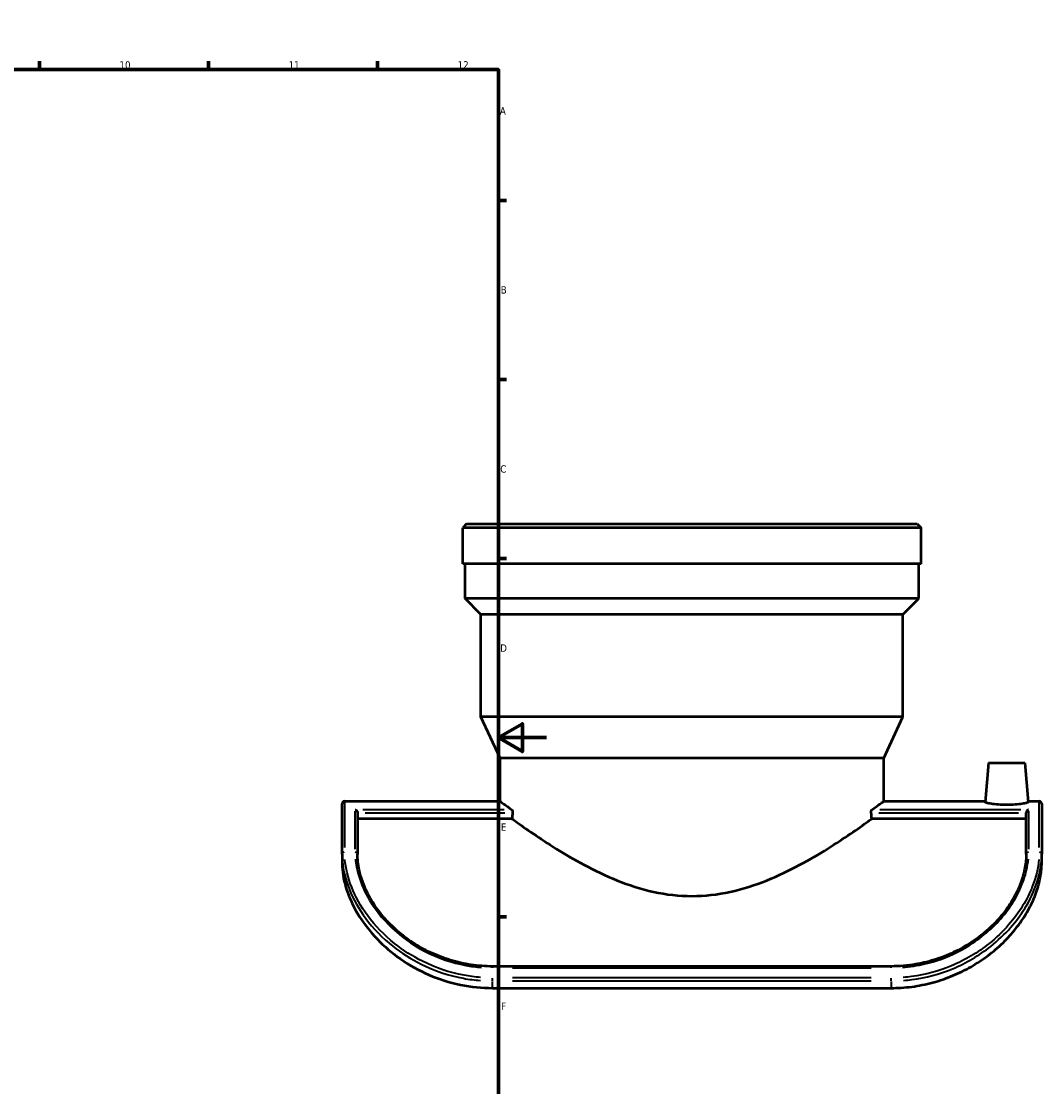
# Model space of a CAD drawing. Header units: millimetres. Extents: x -653 to 1046, y -501 to 815.
# Tile 8 of 8: x 623 to 1046, y 152 to 594. Entities that reach past the tile are written whole.
import ezdxf

# ---------------------------------------------------------------- set-up
doc = ezdxf.new("R2010")
doc.units = ezdxf.units.MM
for name, color, linetype, lineweight in [('Border (ANSI)', 7, 'Continuous', 70), ('Visible (ANSI)', 7, 'Continuous', 50), ('Visible Narrow (ANSI)', 7, 'Continuous', 35)]:
    doc.layers.add(name, color=color, linetype=linetype, lineweight=lineweight)
doc.styles.add('Note Text (ANSI)', font='tahoma.ttf')

# ---------------------------------------------------------------- blocks, each defined once
blk = doc.blocks.new('Borders Default Border')
at = {"layer": 'Border (ANSI)'}
for p, q in [((70.08, 574), (70.08, 577.45)), ((140.17, 574), (140.17, 577.45)), ((210.25, 574), (210.25, 577.45)), ((280.33, 574), (280.33, 577.45)), ((350.42, 574), (350.42, 577.45)), ((490.58, 574), (490.58, 577.45)), ((560.67, 574), (560.67, 577.45)), ((630.75, 574), (630.75, 577.45)), ((700.83, 574), (700.83, 577.45)), ((770.92, 574), (770.92, 577.45)), ((20, 519.75), (16.55, 519.75)), ((821, 519.75), (824.45, 519.75)), ((20, 445.5), (16.55, 445.5)), ((821, 445.5), (824.45, 445.5)), ((20, 371.25), (16.55, 371.25)), ((821, 371.25), (824.45, 371.25)), ((20, 222.75), (16.55, 222.75)), ((821, 222.75), (824.45, 222.75)), ((20, 148.5), (16.55, 148.5)), ((821, 148.5), (824.45, 148.5)), ((20, 74.25), (16.55, 74.25)), ((821, 74.25), (824.45, 74.25)), ((70.08, 20), (70.08, 16.55)), ((140.17, 20), (140.17, 16.55)), ((210.25, 20), (210.25, 16.55)), ((280.33, 20), (280.33, 16.55)), ((350.42, 20), (350.42, 16.55)), ((490.58, 20), (490.58, 16.55)), ((560.67, 20), (560.67, 16.55)), ((630.75, 20), (630.75, 16.55)), ((700.83, 20), (700.83, 16.55)), ((770.92, 20), (770.92, 16.55))]:
    blk.add_line(p, q, dxfattribs=at)
at = {"layer": 'Border (ANSI)', "flags": 128}
for points in [[(420.5, 594), (420.5, 574), (414.73, 584), (426.27, 584), (420.5, 574)], [(20, 20), (20, 574), (821, 574), (821, 20), (20, 20)], [(0, 297), (20, 297), (10, 302.77), (10, 291.23), (20, 297)], [(841, 297), (821, 297), (831, 302.77), (831, 291.23), (821, 297)], [(420.5, 0), (420.5, 20), (414.73, 10), (426.27, 10), (420.5, 20)]]:
    blk.add_lwpolyline(points, dxfattribs=at)
at = {"layer": 'Border (ANSI)', "attachment_point": 7, "style": 'Note Text (ANSI)'}
for s, insert, char_height in [('1', (34.35, 574.4), 3.05), ('2', (104.2, 574.4), 3.05), ('3', (174.26, 574.34), 3.05), ('4', (244.23, 574.4), 3.05), ('5', (314.48, 574.34), 3.05), ('6', (384.49, 574.34), 3.05), ('7', (454.6, 574.4), 3.05), ('8', (524.63, 574.33), 3.05), ('9', (594.7, 574.34), 3.05), ('10', (663.96, 574.34), 3.048), ('11', (734.04, 574.4), 3.048), ('12', (804.13, 574.4), 3.048), ('A', (16.78, 555.35), 3.05), ('A', (821.63, 555.35), 3.05), ('B', (17.15, 481.1), 3.05), ('B', (821.99, 481.1), 3.05), ('C', (16.95, 406.8), 3.05), ('C', (821.8, 406.8), 3.05), ('D', (16.96, 332.6), 3.05), ('D', (821.81, 332.6), 3.05), ('E', (17.21, 258.35), 3.05), ('E', (822.05, 258.35), 3.05), ('F', (17.29, 184.1), 3.05), ('F', (822.14, 184.1), 3.05), ('G', (16.81, 109.79), 3.05), ('G', (821.66, 109.79), 3.05), ('H', (16.97, 35.6), 3.05), ('H', (821.81, 35.6), 3.05), ('1', (34.35, 16.55), 3.05), ('2', (104.2, 16.55), 3.05), ('3', (174.26, 16.49), 3.05), ('4', (244.23, 16.55), 3.05), ('5', (314.48, 16.49), 3.05), ('6', (384.49, 16.49), 3.05), ('7', (454.6, 16.55), 3.05), ('8', (524.63, 16.48), 3.05), ('9', (594.7, 16.49), 3.05), ('10', (663.96, 16.49), 3.048), ('11', (734.04, 16.55), 3.048), ('12', (804.13, 16.55), 3.048)]:
    blk.add_mtext(s, dxfattribs=dict(at, insert=insert, char_height=char_height))

msp = doc.modelspace()

# ---------------------------------------------------------------- linework, layer by layer
at = {"layer": 'Visible (ANSI)'}
for p, q in [((807.836, 385.581), (806.236, 383.981)), ((807.836, 385.581), (994.636, 385.581)), ((994.636, 385.581), (996.236, 383.981)), ((806.236, 369.081), (806.236, 383.981)), ((996.236, 383.981), (806.236, 383.981)), ((996.236, 369.081), (996.236, 383.981)), ((996.236, 369.081), (806.236, 369.081)), ((807.186, 354.631), (807.186, 369.081)), ((995.286, 354.631), (995.286, 369.081)), ((995.286, 354.631), (807.186, 354.631)), ((813.736, 348.081), (807.186, 354.631)), ((988.736, 348.081), (995.286, 354.631)), ((988.736, 348.081), (813.736, 348.081)), ((813.736, 305.581), (813.736, 348.081)), ((988.736, 305.581), (988.736, 348.081)), ((988.736, 305.581), (813.736, 305.581)), ((821.736, 288.425), (813.736, 305.581)), ((980.736, 288.425), (988.736, 305.581)), ((980.736, 288.425), (821.736, 288.425)), ((821.736, 270.581), (821.736, 288.425)), ((980.736, 270.581), (980.736, 288.425)), ((1024.236, 286.581), (1022.805, 270.228)), ((1024.236, 286.581), (1039.236, 286.581)), ((1039.236, 286.581), (1040.666, 270.228)), ((756.236, 248.69), (756.236, 269.581)), ((757.236, 270.581), (821.736, 270.581)), ((980.736, 270.581), (1022.836, 270.581)), ((1040.636, 270.581), (1045.236, 270.581)), ((1046.236, 269.581), (1046.236, 248.69)), ((762.636, 265.867), (762.636, 248.69)), ((1039.836, 248.69), (1039.836, 265.867)), ((826.658, 263.355), (762.636, 263.355)), ((1039.836, 263.355), (975.814, 263.355)), ((756.236, 248.69), (756.236, 245.032)), ((1046.236, 245.032), (1046.236, 248.69)), ((983.836, 202.15), (818.636, 202.15)), ((818.636, 193.156), (983.836, 193.156))]:
    msp.add_line(p, q, dxfattribs=at)
for centre, start, end in [((757.236, 269.581), 90, 180), ((1045.236, 269.581), 0, 90)]:
    msp.add_arc(centre, 1, start, end, dxfattribs=at)
for start_param, end_param in [(4.3496419, 4.3586643), (1.924521, 1.9335434)]:
    msp.add_ellipse((901.236, 160.581), major_axis=(0, -296.698), ratio=0.2679492, start_param=start_param, end_param=end_param, dxfattribs=at)
for points, knots in [([(821.736, 270.581), (821.736, 270.581), (822.255, 270.203), (824.12, 268.868), (825.238, 268.072), (826.641, 267.089)], [37.8112872, 37.8112872, 37.8112872, 37.8112872, 39.3732312, 39.3732312, 40.5647069, 40.5647069, 40.5647069, 40.5647069]), ([(975.83, 267.089), (977.233, 268.072), (978.351, 268.868), (980.216, 270.203), (980.736, 270.581), (980.736, 270.581)], [9.8503427, 9.8503427, 9.8503427, 9.8503427, 11.0418184, 11.0418184, 12.6037624, 12.6037624, 12.6037624, 12.6037624]), ([(1040.666, 270.228), (1040.674, 270.137), (1040.457, 270.021), (1039.557, 269.773), (1038.873, 269.641), (1037.29, 269.418), (1036.284, 269.311), (1034.073, 269.165), (1032.868, 269.127), (1030.601, 269.127), (1029.392, 269.165), (1027.177, 269.312), (1026.169, 269.419), (1024.589, 269.643), (1023.909, 269.774), (1023.013, 270.022), (1022.797, 270.138), (1022.805, 270.228)], [1.3426663, 1.3426663, 1.3426663, 1.3426663, 1.6826811, 1.6826811, 2.0226959, 2.0226959, 2.3623322, 2.3623322, 2.7019684, 2.7019684, 3.042514, 3.042514, 3.3830597, 3.3830597, 3.7221667, 3.7221667, 4.0612737, 4.0612737, 4.0612737, 4.0612737]), ([(761.636, 267.089), (761.637, 267.089), (761.639, 267.089), (761.745, 267.061), (761.85, 267.018), (762.049, 266.904), (762.144, 266.833), (762.323, 266.659), (762.406, 266.554), (762.526, 266.344), (762.569, 266.246), (762.622, 266.052), (762.635, 265.96), (762.636, 265.869), (762.636, 265.868), (762.636, 265.867)], [-0.00063374, -0.00063374, -0.00063374, -0.00063374, 0, 0, 0.04453197, 0.04453197, 0.08696629, 0.08696629, 0.13036629, 0.13036629, 0.16287641, 0.16287641, 0.1912329, 0.1912329, 0.19156242, 0.19156242, 0.19156242, 0.19156242]), ([(826.641, 267.089), (826.658, 267.077), (826.675, 267.062), (826.738, 266.991), (826.781, 266.912), (826.847, 266.732), (826.875, 266.622), (826.913, 266.379), (826.922, 266.246), (826.922, 266.121), (826.922, 266.036), (826.918, 265.948), (826.909, 265.862)], [-0.12976784, -0.12976784, -0.12976784, -0.12976784, -0.11543347, -0.11543347, -0.07512182, -0.07512182, -0.03756091, -0.03756091, 0, 0, 0, 0.02540963, 0.02540963, 0.02540963, 0.02540963]), ([(975.562, 265.862), (975.554, 265.948), (975.549, 266.036), (975.549, 266.121), (975.549, 266.246), (975.559, 266.379), (975.597, 266.622), (975.625, 266.732), (975.691, 266.912), (975.734, 266.991), (975.796, 267.062), (975.813, 267.077), (975.83, 267.089)], [-0.02540963, -0.02540963, -0.02540963, -0.02540963, 0, 0, 0, 0.03756091, 0.03756091, 0.07512182, 0.07512182, 0.11543347, 0.11543347, 0.12976784, 0.12976784, 0.12976784, 0.12976784]), ([(1040.836, 267.089), (1040.834, 267.089), (1040.833, 267.089), (1040.727, 267.061), (1040.621, 267.018), (1040.422, 266.904), (1040.327, 266.833), (1040.149, 266.659), (1040.065, 266.554), (1039.945, 266.344), (1039.903, 266.246), (1039.849, 266.052), (1039.836, 265.96), (1039.836, 265.869), (1039.836, 265.868), (1039.836, 265.867)], [-0.45060324, -0.45060324, -0.45060324, -0.45060324, -0.44982781, -0.44982781, -0.39533991, -0.39533991, -0.34341862, -0.34341862, -0.29031576, -0.29031576, -0.25053741, -0.25053741, -0.2158413, -0.2158413, -0.21543811, -0.21543811, -0.21543811, -0.21543811]), ([(826.658, 263.355), (827.095, 263.038), (827.56, 262.701), (830.119, 260.861), (832.658, 259.065), (838.418, 255.145), (841.64, 253.022), (848.473, 248.77), (852.354, 246.472), (860.81, 241.958), (865.384, 239.742), (875.029, 235.867), (880.111, 234.209), (890.546, 231.918), (895.902, 231.296), (901.236, 231.296), (906.569, 231.296), (911.926, 231.918), (922.361, 234.209), (927.442, 235.867), (937.088, 239.742), (941.662, 241.958), (950.117, 246.472), (953.999, 248.77), (960.832, 253.022), (964.054, 255.145), (969.814, 259.065), (972.352, 260.861), (974.911, 262.701), (975.376, 263.038), (975.814, 263.355)], [-9.9070933, -9.9070933, -9.9070933, -9.9070933, -9.5348628, -9.5348628, -7.9676704, -7.9676704, -6.4004779, -6.4004779, -4.8003584, -4.8003584, -3.200239, -3.200239, -1.6001195, -1.6001195, 0, 0, 0, 1.6001195, 1.6001195, 3.200239, 3.200239, 4.8003584, 4.8003584, 6.4004779, 6.4004779, 7.9676704, 7.9676704, 9.5348628, 9.5348628, 9.9070933, 9.9070933, 9.9070933, 9.9070933]), ([(818.636, 202.15), (817.146, 202.15), (815.656, 202.205), (812.686, 202.425), (811.206, 202.59), (808.266, 203.029), (806.806, 203.302), (803.917, 203.953), (802.488, 204.33), (799.671, 205.185), (798.284, 205.662), (795.562, 206.709), (794.227, 207.279), (791.621, 208.503), (790.349, 209.157), (787.879, 210.539), (786.68, 211.267), (784.363, 212.787), (783.244, 213.578), (781.094, 215.212), (780.061, 216.055), (778.085, 217.784), (777.142, 218.668), (775.346, 220.471), (774.493, 221.388), (772.878, 223.246), (772.116, 224.188), (770.681, 226.089), (770.008, 227.049), (768.751, 228.981), (768.166, 229.954), (767.083, 231.91), (766.586, 232.892), (765.675, 234.864), (765.264, 235.854), (764.526, 237.837), (764.202, 238.831), (763.702, 240.599), (763.509, 241.379), (763.102, 243.299), (762.924, 244.424), (762.691, 246.608), (762.636, 247.668), (762.636, 248.69)], [0, 0, 0, 0, 0.4543894, 0.4543894, 0.9086568, 0.9086568, 1.3624893, 1.3624893, 1.8154777, 1.8154777, 2.2670306, 2.2670306, 2.7163392, 2.7163392, 3.1624499, 3.1624499, 3.6044956, 3.6044956, 4.0418509, 4.0418509, 4.4742579, 4.4742579, 4.9019245, 4.9019245, 5.3256039, 5.3256039, 5.746658, 5.746658, 6.1669891, 6.1669891, 6.5889569, 6.5889569, 7.0153289, 7.0153289, 7.4493191, 7.4493191, 7.8946264, 7.8946264, 8.2542816, 8.2542816, 8.7937644, 8.7937644, 9.3332471, 9.3332471, 9.3332471, 9.3332471]), ([(1039.836, 248.69), (1039.836, 247.806), (1039.794, 246.894), (1039.621, 245.021), (1039.489, 244.059), (1039.128, 242.092), (1038.899, 241.086), (1038.338, 239.051), (1038.009, 238.021), (1037.256, 235.974), (1036.838, 234.958), (1035.911, 232.942), (1035.405, 231.941), (1034.307, 229.957), (1033.717, 228.974), (1032.449, 227.028), (1031.773, 226.065), (1030.335, 224.162), (1029.573, 223.222), (1027.963, 221.371), (1027.115, 220.46), (1025.333, 218.672), (1024.399, 217.795), (1022.444, 216.084), (1021.424, 215.249), (1019.3, 213.631), (1018.196, 212.848), (1015.909, 211.341), (1014.725, 210.619), (1012.285, 209.244), (1011.028, 208.593), (1008.45, 207.37), (1007.127, 206.8), (1004.428, 205.749), (1003.051, 205.269), (1000.251, 204.405), (998.829, 204.022), (996.286, 203.437), (995.17, 203.212), (992.365, 202.731), (990.668, 202.513), (987.259, 202.223), (985.547, 202.15), (983.836, 202.15)], [0, 0, 0, 0, 0.4666571, 0.4666571, 0.9333142, 0.9333142, 1.3999713, 1.3999713, 1.8621388, 1.8621388, 2.3080009, 2.3080009, 2.7422175, 2.7422175, 3.1686179, 3.1686179, 3.5905174, 3.5905174, 4.0107976, 4.0107976, 4.4318638, 4.4318638, 4.8555784, 4.8555784, 5.2832112, 5.2832112, 5.715506, 5.715506, 6.1527099, 6.1527099, 6.5946011, 6.5946011, 7.0405554, 7.0405554, 7.4897031, 7.4897031, 7.9411567, 7.9411567, 8.289153, 8.289153, 8.8111474, 8.8111474, 9.3331418, 9.3331418, 9.3331418, 9.3331418]), ([(756.236, 245.032), (756.236, 244.868), (756.237, 244.703), (756.288, 241.648), (756.769, 238.379), (758.85, 231.427), (760.456, 227.733), (764.834, 220.398), (767.607, 216.76), (773.626, 210.514), (776.86, 207.721), (784.052, 202.699), (788.01, 200.472), (796.369, 196.849), (800.778, 195.45), (809.713, 193.604), (814.24, 193.156), (818.636, 193.156)], [19.3519424, 19.3519424, 19.3519424, 19.3519424, 19.4403309, 19.4403309, 20.9729567, 20.9729567, 22.5055825, 22.5055825, 24.0382083, 24.0382083, 25.3570618, 25.3570618, 26.6759153, 26.6759153, 27.9947689, 27.9947689, 29.3136224, 29.3136224, 29.3136224, 29.3136224]), ([(983.836, 193.156), (986.597, 193.156), (989.476, 193.332), (995.283, 194.09), (998.211, 194.671), (1003.945, 196.216), (1006.753, 197.182), (1012.097, 199.41), (1014.632, 200.673), (1019.304, 203.35), (1021.636, 204.876), (1026.102, 208.229), (1028.236, 210.055), (1032.165, 213.88), (1033.963, 215.88), (1037.143, 219.894), (1038.525, 221.907), (1040.964, 225.949), (1042.084, 228.137), (1043.924, 232.488), (1044.644, 234.652), (1045.678, 238.79), (1045.992, 240.766), (1046.205, 243.437), (1046.236, 244.253), (1046.236, 245.032)], [29.2676093, 29.2676093, 29.2676093, 29.2676093, 30.0961056, 30.0961056, 30.9246019, 30.9246019, 31.7530982, 31.7530982, 32.5815945, 32.5815945, 33.4092427, 33.4092427, 34.2368908, 34.2368908, 35.0645389, 35.0645389, 35.892187, 35.892187, 36.7927804, 36.7927804, 37.6933738, 37.6933738, 38.5939672, 38.5939672, 39.0138357, 39.0138357, 39.0138357, 39.0138357])]:
    msp.add_open_spline(points, degree=3, knots=knots, dxfattribs=at)
at = {"layer": 'Visible Narrow (ANSI)'}
for p, q in [((757.236, 270.526), (757.236, 251.492)), ((1045.236, 251.492), (1045.236, 270.526)), ((761.636, 250.703), (761.636, 266.552)), ((823.391, 267.089), (764.886, 267.089)), ((765.849, 265.862), (823.695, 265.862)), ((978.776, 265.862), (1036.622, 265.862)), ((1037.585, 267.089), (979.08, 267.089)), ((1040.836, 266.552), (1040.836, 250.703)), ((818.636, 201.576), (818.636, 202.148)), ((826.896, 201.522), (975.576, 201.522)), ((983.836, 201.576), (983.836, 202.148)), ((818.636, 196.115), (818.636, 197.291)), ((818.636, 193.303), (818.636, 195.94)), ((975.576, 197.366), (826.896, 197.366)), ((826.896, 196.086), (975.576, 196.086)), ((983.836, 196.115), (983.836, 197.291)), ((983.836, 195.94), (983.836, 193.303))]:
    msp.add_line(p, q, dxfattribs=at)
for centre, major_axis, start_param, end_param in [((757.236, 248.69), (-1, 0), 4.7909288, 6.2046455), ((761.636, 248.69), (1, 0), 0.0785398, 1.4922565), ((1040.836, 248.69), (-1, 0), 4.7909288, 6.2046455), ((1045.236, 248.69), (1, 0), 0.0785398, 1.4922565)]:
    msp.add_ellipse(centre, major_axis=major_axis, ratio=0.8083435, start_param=start_param, end_param=end_param, dxfattribs=at)
for points, knots in [([(756.38, 245.584), (756.71, 241.987), (757.629, 238.055), (760.844, 230.037), (763.105, 225.963), (769.104, 217.915), (772.911, 213.966), (780.874, 207.65), (784.837, 205.124), (794.547, 200.312), (800.476, 198.321), (808.885, 196.766), (811.21, 196.463), (813.546, 196.283)], [-9.5267989, -9.5267989, -9.5267989, -9.5267989, -7.8335954, -7.8335954, -6.1857201, -6.1857201, -4.4502254, -4.4502254, -3.0313223, -3.0313223, -1.1931047, -1.1931047, -0.5014105, -0.5014105, -0.5014105, -0.5014105]), ([(813.627, 197.561), (811.329, 197.74), (809.042, 198.041), (800.767, 199.585), (794.933, 201.562), (785.378, 206.338), (781.479, 208.845), (773.643, 215.111), (769.898, 219.028), (763.995, 227.006), (761.77, 231.043), (758.607, 238.982), (757.703, 242.873), (757.378, 246.429)], [0.5014105, 0.5014105, 0.5014105, 0.5014105, 1.1931047, 1.1931047, 3.0313223, 3.0313223, 4.4502254, 4.4502254, 6.1857201, 6.1857201, 7.8335954, 7.8335954, 9.5267989, 9.5267989, 9.5267989, 9.5267989]), ([(761.768, 246.646), (761.972, 244.432), (762.414, 242.092), (764.11, 236.387), (765.599, 232.955), (770.383, 224.941), (774.14, 220.396), (782.351, 213.249), (786.49, 210.44), (796.122, 205.544), (801.721, 203.626), (809.639, 202.152), (811.802, 201.868), (813.974, 201.701)], [-8.8665848, -8.8665848, -8.8665848, -8.8665848, -7.8083487, -7.8083487, -6.3740134, -6.3740134, -4.4301959, -4.4301959, -2.8887923, -2.8887923, -1.1206085, -1.1206085, -0.4666624, -0.4666624, -0.4666624, -0.4666624]), ([(988.497, 201.702), (991.641, 201.944), (994.764, 202.43), (1002.466, 204.248), (1006.962, 205.888), (1017.087, 210.958), (1022.418, 214.855), (1029.073, 221.547), (1031.095, 223.97), (1034.564, 228.923), (1036.012, 231.451), (1038.449, 236.723), (1039.373, 239.46), (1040.328, 243.647), (1040.569, 245.175), (1040.703, 246.647)], [-8.8664847, -8.8664847, -8.8664847, -8.8664847, -7.9201067, -7.9201067, -6.4824976, -6.4824976, -4.4536046, -4.4536046, -3.3975049, -3.3975049, -2.3414052, -2.3414052, -1.1707026, -1.1707026, -0.4666571, -0.4666571, -0.4666571, -0.4666571]), ([(1045.092, 246.425), (1044.771, 242.937), (1043.901, 239.14), (1041.322, 232.561), (1039.987, 229.862), (1036.709, 224.514), (1034.767, 221.866), (1030.15, 216.592), (1027.43, 213.985), (1019.796, 207.9), (1014.504, 204.745), (1003.577, 200.193), (998.001, 198.678), (991.16, 197.773), (990.004, 197.651), (988.844, 197.561)], [0.5014059, 0.5014059, 0.5014059, 0.5014059, 2.1604629, 2.1604629, 3.2735558, 3.2735558, 4.3866438, 4.3866438, 5.5881737, 5.5881737, 7.4547564, 7.4547564, 9.1776934, 9.1776934, 9.5267129, 9.5267129, 9.5267129, 9.5267129]), ([(988.926, 196.282), (990.104, 196.373), (991.28, 196.496), (998.232, 197.407), (1003.898, 198.933), (1015.004, 203.519), (1020.382, 206.697), (1028.14, 212.831), (1030.905, 215.459), (1035.597, 220.778), (1037.57, 223.449), (1040.901, 228.846), (1042.258, 231.57), (1044.88, 238.214), (1045.764, 242.052), (1046.09, 245.581)], [-9.5267129, -9.5267129, -9.5267129, -9.5267129, -9.1776934, -9.1776934, -7.4547564, -7.4547564, -5.5881737, -5.5881737, -4.3866438, -4.3866438, -3.2735558, -3.2735558, -2.1604629, -2.1604629, -0.5014059, -0.5014059, -0.5014059, -0.5014059])]:
    msp.add_open_spline(points, degree=3, knots=knots, dxfattribs=at)

# ---------------------------------------------------------------- block references
msp.add_blockref('Borders Default Border', (0, 0))

doc.saveas('drawing.dxf')
